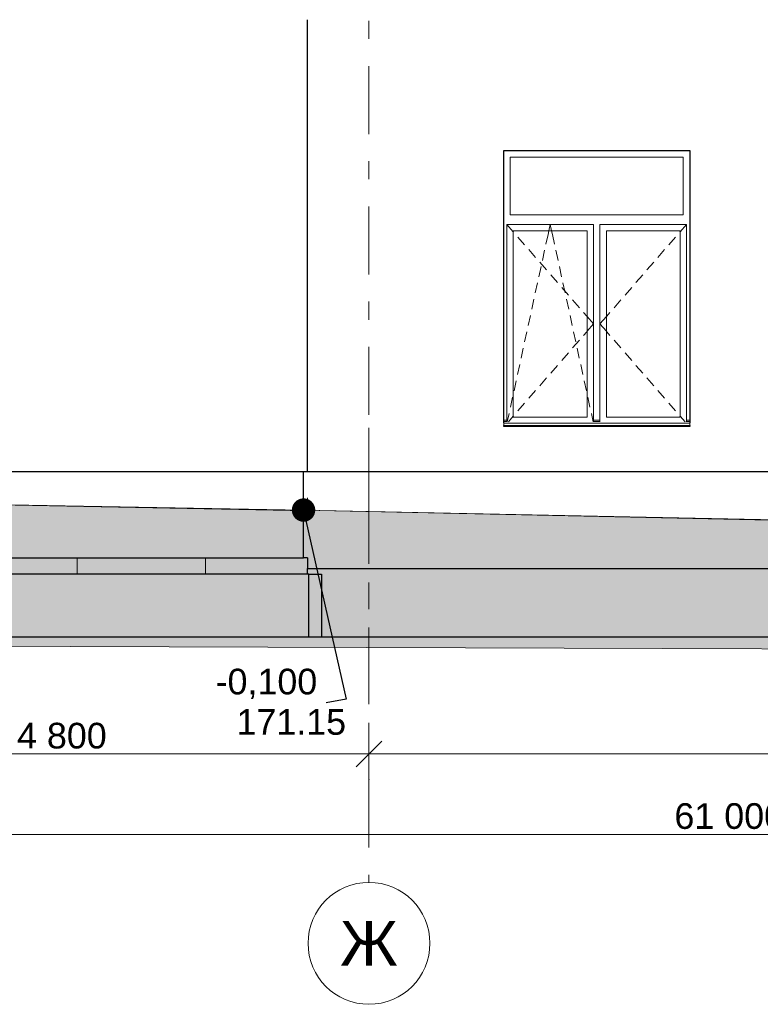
# Model space of a CAD drawing. Header units: millimetres. Extents: x -28034 to 133570, y -6180 to 17692.
# Tile 26 of 36: x 93493 to 99265, y -6180 to 1490. Entities that reach past the tile are written whole.
import ezdxf
from ezdxf.enums import TextEntityAlignment as Align

# ---------------------------------------------------------------- set-up
doc = ezdxf.new("R2010")
doc.units = ezdxf.units.MM
doc.header["$MEASUREMENT"] = 0
doc.set_wipeout_variables(frame=1)
doc.linetypes.add('Wipeout_Contour', pattern=[1000, 0, -1000])
doc.linetypes.add('Штрих-Штриховая', pattern=[1093.611073, 529.166651, -211.666656, 141.111112, -211.666656])
for name, color, linetype, lineweight in [('1 Молдинги_Ном._пера__120', 7, 'Continuous', 5), ('1_Цоколь_Ном._пера__21', 7, 'Continuous', 30), ('2D - Общий_Ном._пера__120', 7, 'Continuous', 5), ('2D - Общий_Ном._пера__2', 8, 'Continuous', 15), ('Конструктив - Стены Ненесущие_Ном._пера__21', 7, 'Continuous', 30), ('Конструктив - Стены Несущие_Ном._пера__21', 7, 'Continuous', 30), ('Окна Archicad_Ном._пера__120', 7, 'Continuous', 5), ('Окна Archicad_Ном._пера__21', 7, 'Continuous', 30), ('Размер - Общий_Ном._пера__1', 7, 'Continuous', 15), ('Размер - Отметка Уровня_Ном._пера__1', 7, 'Continuous', 15), ('Элемент Модели - Оси_Ном._пера__1', 7, 'Continuous', 15), ('Элемент Модели - Оси_Ном._пера__120', 7, 'Continuous', 5), ('Элемент Модели - Оси_Ном._пера__2', 8, 'Continuous', 15)]:
    doc.layers.add(name, color=color, linetype=linetype, lineweight=lineweight)
for name, color, linetype in [('1_Цоколь', 7, 'Continuous'), ('Конструктив - Перекрытия', 7, 'Continuous'), ('Конструктив - Стены Ненесущие', 7, 'Continuous'), ('Конструктив - Стены Несущие', 7, 'Continuous'), ('Окна Archicad', 7, 'Continuous'), ('Размер - Общий', 7, 'Continuous'), ('Элемент Модели - Оси', 7, 'Continuous')]:
    doc.layers.add(name, color=color, linetype=linetype)
doc.layers.add('Конструктив - Перекрытия_Ном._пера__89', color=7, linetype='Continuous', lineweight=20, true_color=0x71cebe)
doc.styles.add('СГЕНЕРИР_СТИЛЬ_1', font='arial.ttf')
doc.styles.add('СГЕНЕРИР_СТИЛЬ_2', font='arial.ttf')
doc.dimstyles.new('СГЕНЕРИР_СТИЛЬ__1', dxfattribs={"dimtxt": 200, "dimasz": 190, "dimexe": 0.18, "dimexo": 0.0625, "dimgap": 0, "dimtad": 1, "dimtih": 1, "dimtoh": 1, "dimdec": 0, "dimzin": 0, "dimdsep": 46, "dimtxsty": 'СГЕНЕРИР_СТИЛЬ_2', "dimblk": 'ARROWHEAD_6', "dimblk1": 'ARROWHEAD_6', "dimblk2": 'ARROWHEAD_6', "dimcen": 0.09, "dimclrd": 7, "dimclre": 7, "dimclrt": 7, "dimazin": 0, "dimtfac": 1, "dimtdec": 4, "dimtmove": 0, "dimatfit": 3, "dimfxl": 1, "dimtolj": 1, "dimtzin": 0, "dimarcsym": 0})
doc.dimstyles.new('СГЕНЕРИР_СТИЛЬ__3', dxfattribs={"dimtxt": 0.18, "dimasz": 364.8, "dimexe": 0.18, "dimexo": 0.0625, "dimgap": 0, "dimtad": 0, "dimtih": 1, "dimtoh": 1, "dimdec": 4, "dimzin": 0, "dimdsep": 46, "dimcen": 0.09, "dimadec": 0, "dimazin": 0, "dimtfac": 1, "dimtdec": 4, "dimtmove": 0, "dimatfit": 3, "dimldrblk": 'ARROWHEAD_11', "dimfxl": 1, "dimtolj": 1, "dimtzin": 0, "dimarcsym": 0})
doc.dimstyles.new('СГЕНЕРИР_СТИЛЬ__4', dxfattribs={"dimtxt": 200, "dimasz": 190, "dimexe": 0.18, "dimexo": 300, "dimgap": 0, "dimtad": 1, "dimtih": 1, "dimtoh": 1, "dimdec": 0, "dimzin": 0, "dimdsep": 46, "dimtxsty": 'СГЕНЕРИР_СТИЛЬ_2', "dimblk": 'ARROWHEAD_6', "dimblk1": 'ARROWHEAD_6', "dimblk2": 'ARROWHEAD_6', "dimcen": 0.09, "dimclrd": 7, "dimclre": 7, "dimclrt": 7, "dimazin": 0, "dimtfac": 1, "dimtdec": 4, "dimtmove": 0, "dimatfit": 3, "dimfxl": 1, "dimtolj": 1, "dimtzin": 0, "dimarcsym": 0})
pattern_1 = [(0, (104939.2, -2230.2), (0, 1000), []), (90, (104939.2, -2230.2), (-1000, 0), [])]

# ---------------------------------------------------------------- blocks, each defined once
blk = doc.blocks.new('Элемент Разреза_204_1', base_point=(104939.2, -2230.2))
at = {"layer": 'Окна Archicad_Ном._пера__120', "color": 7, "linetype": 'Continuous', "lineweight": 5}
for p, q in [((97314.9, 419.8), (97314.9, -30.2)), ((98664.9, 419.8), (97314.9, 419.8)), ((98664.9, -30.2), (98664.9, 419.8)), ((97314.9, -30.2), (98664.9, -30.2)), ((97289.9, -155.2), (97289.9, -105.2)), ((97289.9, -105.2), (97964.9, -105.2)), ((97289.9, -105.2), (97339.9, -162.6)), ((97616.5, -155.2), (97627.4, -105.2)), ((97638.3, -155.2), (97627.4, -105.2)), ((97964.9, -105.2), (97964.9, -155.2)), ((98014.9, -155.2), (98014.9, -105.2)), ((98014.9, -105.2), (98689.9, -105.2)), ((98689.9, -105.2), (98639.9, -162.6)), ((98689.9, -105.2), (98689.9, -155.2)), ((97289.9, -1605.2), (97289.9, -155.2)), ((97339.9, -155.2), (97339.9, -1605.2)), ((97914.9, -155.2), (97339.9, -155.2)), ((97339.9, -162.6), (97342.4, -165.5)), ((97375.3, -203.2), (97427.8, -263.6)), ((97594.1, -257.9), (97610.4, -183.4)), ((97610.4, -183.4), (97616.5, -155.2)), ((97644.4, -183.4), (97638.3, -155.2)), ((97660.7, -257.9), (97644.4, -183.4)), ((97914.9, -1605.2), (97914.9, -155.2)), ((97964.9, -155.2), (97964.9, -1605.2)), ((98014.9, -1605.2), (98014.9, -155.2)), ((98064.9, -155.2), (98064.9, -1605.2)), ((98639.9, -155.2), (98064.9, -155.2)), ((98604.5, -203.2), (98552, -263.6)), ((98639.9, -162.6), (98637.4, -165.5)), ((98639.9, -1605.2), (98639.9, -155.2)), ((98689.9, -155.2), (98689.9, -1605.2)), ((97460.7, -301.3), (97513.2, -361.6)), ((97566.5, -385), (97583.5, -306.8)), ((97688.3, -385), (97671.3, -306.8)), ((98519.1, -301.3), (98466.6, -361.6)), ((97538.8, -512), (97555.9, -433.8)), ((97546, -399.3), (97598.6, -459.6)), ((97716, -512), (97699, -433.8)), ((98433.8, -399.3), (98381.2, -459.6)), ((97631.4, -497.3), (97684, -557.7)), ((98348.4, -497.3), (98295.8, -557.7)), ((97511.2, -639), (97528.2, -560.8)), ((97716.8, -595.4), (97769.4, -655.7)), ((97743.6, -639), (97726.6, -560.8)), ((98263, -595.4), (98210.5, -655.7)), ((97483.5, -766), (97500.5, -687.9)), ((97771.3, -766), (97754.3, -687.9)), ((97802.2, -693.4), (97854.7, -753.7)), ((98177.6, -693.4), (98125.1, -753.7)), ((97455.9, -893.1), (97472.9, -814.9)), ((97799, -893.1), (97781.9, -814.9)), ((97887.6, -791.4), (97912.4, -819.9)), ((97912.4, -819.9), (97914.9, -822.8)), ((97914.9, -822.8), (97964.9, -880.2)), ((98064.9, -822.8), (98014.9, -880.2)), ((98067.4, -819.9), (98064.9, -822.8)), ((98092.2, -791.4), (98067.4, -819.9)), ((97914.9, -937.6), (97964.9, -880.2)), ((98064.9, -937.6), (98014.9, -880.2)), ((97428.2, -1020.1), (97445.2, -941.9)), ((97826.6, -1020.1), (97809.6, -941.9)), ((97887.6, -969), (97912.4, -940.5)), ((97912.4, -940.5), (97914.9, -937.6)), ((98067.4, -940.5), (98064.9, -937.6)), ((98092.2, -969), (98067.4, -940.5)), ((97400.5, -1147.1), (97417.6, -1068.9)), ((97802.2, -1067), (97854.7, -1006.7)), ((97854.3, -1147.1), (97837.3, -1068.9)), ((98177.6, -1067), (98125.1, -1006.7)), ((97716.8, -1165.1), (97769.4, -1104.7)), ((98263, -1165.1), (98210.5, -1104.7)), ((97372.9, -1274.1), (97389.9, -1196)), ((97631.4, -1263.1), (97684, -1202.8)), ((97881.9, -1274.1), (97864.9, -1196)), ((98348.4, -1263.1), (98295.8, -1202.8)), ((97546, -1361.1), (97598.6, -1300.8)), ((98433.8, -1361.1), (98381.2, -1300.8)), ((97345.2, -1401.2), (97362.2, -1323)), ((97909.6, -1401.2), (97892.6, -1323)), ((97317.6, -1528.2), (97334.6, -1450)), ((97460.7, -1459.1), (97513.2, -1398.8)), ((97937.2, -1528.2), (97920.2, -1450)), ((98519.1, -1459.1), (98466.6, -1398.8)), ((97375.3, -1557.2), (97427.8, -1496.8)), ((98604.5, -1557.2), (98552, -1496.8)), ((97289.9, -1641.7), (97289.9, -1605.2)), ((97292.8, -1641.7), (97306.9, -1577)), ((97301.7, -1641.7), (97339.9, -1597.8)), ((97339.9, -1597.8), (97342.4, -1594.9)), ((97339.9, -1605.2), (97914.9, -1605.2)), ((97962, -1641.7), (97947.9, -1577)), ((97964.9, -1605.2), (97964.9, -1641.7)), ((98014.9, -1641.7), (98014.9, -1605.2)), ((98064.9, -1605.2), (98639.9, -1605.2)), ((98639.9, -1597.8), (98637.4, -1594.9)), ((98678.2, -1641.7), (98639.9, -1597.8)), ((98689.9, -1605.2), (98689.9, -1641.7)), ((97289.9, -1630.2), (97264.9, -1630.2)), ((97289.9, -1640.2), (97264.9, -1640.2)), ((97264.9, -1650.2), (97264.9, -1652.1)), ((97264.9, -1652.1), (97264.9, -1672.1)), ((98714.9, -1652.1), (97264.9, -1652.1)), ((98714.9, -1672.1), (97264.9, -1672.1)), ((98014.9, -1630.2), (97964.9, -1630.2)), ((98014.9, -1640.2), (97964.9, -1640.2)), ((98714.9, -1630.2), (98689.9, -1630.2)), ((98714.9, -1640.2), (98689.9, -1640.2)), ((98714.9, -1650.2), (98714.9, -1652.1)), ((98714.9, -1652.1), (98714.9, -1672.1))]:
    blk.add_line(p, q, dxfattribs=at)
at = {"layer": 'Окна Archicad_Ном._пера__21', "color": 7, "linetype": 'Continuous', "lineweight": 30}
for p, q in [((97264.9, -1650.2), (97264.9, 469.8)), ((97264.9, 469.8), (98714.9, 469.8)), ((98714.9, 469.8), (98714.9, -1650.2)), ((97264.9, -1680.2), (97264.9, -1672.1)), ((98714.9, -1680.2), (97264.9, -1680.2)), ((98714.9, -1672.1), (98714.9, -1680.2))]:
    blk.add_line(p, q, dxfattribs=at)
blk = doc.blocks.new('Элемент Разреза_215_1', base_point=(104939.2, -2230.2))
at = {"layer": 'Конструктив - Стены Несущие_Ном._пера__21', "color": 7, "linetype": 'Continuous', "lineweight": 30}
for p, q in [((95744.9, -2830.2), (95844.9, -2830.2)), ((95844.9, -2830.2), (95844.9, -3317)), ((95844.9, -3317), (99814.9, -3317))]:
    blk.add_line(p, q, dxfattribs=at)
blk = doc.blocks.new('Элемент Разреза_220_1', base_point=(104939.2, -2230.2))
at = {"layer": 'Конструктив - Стены Несущие_Ном._пера__21', "color": 7, "linetype": 'Continuous', "lineweight": 30}
for p, q in [((95734.9, -2830.2), (91814.9, -2830.2)), ((91814.9, -3317), (95744.9, -3317))]:
    blk.add_line(p, q, dxfattribs=at)
blk = doc.blocks.new('Элемент Разреза_246_1', base_point=(104939.2, -2230.2))
at = {"layer": 'Конструктив - Стены Несущие_Ном._пера__21', "color": 7, "linetype": 'Continuous', "lineweight": 30}
for p, q in [((95734.9, -2030.2), (95734.9, 1489.8)), ((95734.9, -2830.2), (95734.9, -2786)), ((95744.9, -2830.2), (95734.9, -2830.2))]:
    blk.add_line(p, q, dxfattribs=at)
blk = doc.blocks.new('Элемент Разреза_289_1', base_point=(104939.2, -2230.2))
at = {"layer": '1_Цоколь_Ном._пера__21', "color": 7, "linetype": 'Continuous', "lineweight": 30}
for p, q in [((91845.9, -2030.2), (91851.4, -2030.2)), ((91991.1, -2030.2), (93244, -2030.2)), ((93284, -2030.2), (95704.9, -2030.2)), ((93314.9, -2701.6), (95704.9, -2701.6))]:
    blk.add_line(p, q, dxfattribs=at)
blk = doc.blocks.new('Элемент Разреза_441_1', base_point=(104939.2, -2230.2))
at = {"layer": 'Конструктив - Стены Ненесущие_Ном._пера__21', "color": 7, "linetype": 'Continuous', "lineweight": 30}
for q in [(95744.9, -2830.2), (95844.9, -3317)]:
    blk.add_line((95744.9, -3317), q, dxfattribs=at)
blk = doc.blocks.new('Элемент Разреза_449_1', base_point=(104939.2, -2230.2))
at = {"layer": '1_Цоколь_Ном._пера__21', "color": 7, "linetype": 'Continuous', "lineweight": 30}
for p, q in [((95704.9, -2030.2), (95734.9, -2030.2)), ((95704.9, -2701.6), (95704.9, -2030.2)), ((95734.9, -2701.6), (95704.9, -2701.6))]:
    blk.add_line(p, q, dxfattribs=at)
blk = doc.blocks.new('Элемент Разреза_471_1', base_point=(104939.2, -2230.2))
at = {"layer": '1_Цоколь_Ном._пера__21', "color": 7, "linetype": 'Continuous', "lineweight": 30}
for p, q in [((95734.9, -2030.2), (102960.2, -2030.2)), ((103070.2, -2030.2), (104488.9, -2030.2)), ((95734.9, -2701.6), (95734.9, -2786)), ((95734.9, -2786), (104518.9, -2786))]:
    blk.add_line(p, q, dxfattribs=at)
blk = doc.blocks.new('Элемент Разреза_509_1', base_point=(104939.2, -2230.2))
at = {"layer": 'Конструктив - Перекрытия_Ном._пера__89', "linetype": 'Continuous', "lineweight": 20, "true_color": 0x71cebe}
h = blk.add_hatch(dxfattribs=at)
h.set_pattern_fill('СЕТКА_100X100_0001', color=123, style=0, pattern_type=2)
h.set_pattern_definition(pattern_1)
h.paths.add_polyline_path([(91814.9, -2830.2), (95734.9, -2830.2), (95734.9, -2701.6), (93314.9, -2701.6), (93314.9, -2760.2), (91845.9, -2760.2), (91845.9, -2786), (91815.9, -2786), (91815.9, -2760.2), (91814.9, -2760.2)])
h = blk.add_hatch(dxfattribs=at)
h.set_pattern_fill('СЕТКА_100X100_0001', color=123, style=0, pattern_type=2)
h.set_pattern_definition(pattern_1)
h.paths.add_polyline_path([(91814.9, -2830.2), (95734.9, -2830.2), (95734.9, -2701.6), (93314.9, -2701.6), (93314.9, -2760.2), (91845.9, -2760.2), (91845.9, -2786), (91815.9, -2786), (91815.9, -2760.2), (91814.9, -2760.2)])
blk = doc.blocks.new('Стандартный Маркер Сетки[31]_1', base_point=(96214.9, -1419.2))
at = {"layer": 'Элемент Модели - Оси_Ном._пера__120', "color": 7, "linetype": 'Штрих-Штриховая', "lineweight": 5}
for p, q in [((96214.9, -2219.2), (96214.9, -1419.2)), ((96214.9, -2219.2), (96214.9, -4430.2)), ((96214.9, -4430.2), (96214.9, -5230.2))]:
    blk.add_line(p, q, dxfattribs=at)
at = {"layer": 'Элемент Модели - Оси_Ном._пера__120', "color": 7, "linetype": 'Continuous', "lineweight": 5}
blk.add_circle((96214.9, -5705.2), 475, dxfattribs=at)
at = {"layer": 'Элемент Модели - Оси_Ном._пера__120', "color": 7, "linetype": 'Штрих-Штриховая', "lineweight": 5}
blk.add_point((96214.9, -4430.2), dxfattribs=at)
blk.add_point((96214.9, -4430.2), dxfattribs=at)
at = {"layer": 'Элемент Модели - Оси_Ном._пера__1', "color": 7, "lineweight": 15, "style": 'СГЕНЕРИР_СТИЛЬ_1'}
blk.add_attdef('AC_MarkerText_1', text='', height=350, rotation=360, dxfattribs=at).set_placement((96214.9, -5530.2), align=Align.TOP_CENTER)
blk = doc.blocks.new('Стандартный Маркер Сетки[32]_1', base_point=(96214.9, -1419.2))
at = {"layer": 'Элемент Модели - Оси_Ном._пера__120', "color": 7, "linetype": 'Штрих-Штриховая', "lineweight": 5}
for p, q in [((96214.9, -2219.2), (96214.9, -1419.2)), ((96214.9, -2219.2), (96214.9, -4430.2)), ((96214.9, -4430.2), (96214.9, -5230.2))]:
    blk.add_line(p, q, dxfattribs=at)
at = {"layer": 'Элемент Модели - Оси_Ном._пера__120', "color": 7, "linetype": 'Continuous', "lineweight": 5}
blk.add_circle((96214.9, -5705.2), 475, dxfattribs=at)
at = {"layer": 'Элемент Модели - Оси_Ном._пера__120', "color": 7, "linetype": 'Штрих-Штриховая', "lineweight": 5}
blk.add_point((96214.9, -4430.2), dxfattribs=at)
blk.add_point((96214.9, -4430.2), dxfattribs=at)
at = {"layer": 'Элемент Модели - Оси_Ном._пера__1', "color": 7, "lineweight": 15, "style": 'СГЕНЕРИР_СТИЛЬ_1'}
blk.add_attdef('AC_MarkerText_1', text='', height=350, rotation=360, dxfattribs=at).set_placement((96214.9, -5530.2), align=Align.TOP_CENTER)
blk = doc.blocks.new('Стандартный Маркер Сетки[33]_1', base_point=(96214.9, 11770.8))
at = {"layer": 'Элемент Модели - Оси_Ном._пера__120', "color": 7, "linetype": 'Штрих-Штриховая', "lineweight": 5}
for p, q in [((96214.9, 10970.8), (96214.9, -4430.2)), ((96214.9, -4430.2), (96214.9, -5230.2))]:
    blk.add_line(p, q, dxfattribs=at)
at = {"layer": 'Элемент Модели - Оси_Ном._пера__120', "color": 7, "linetype": 'Continuous', "lineweight": 5}
blk.add_circle((96214.9, -5705.2), 475, dxfattribs=at)
at = {"layer": 'Элемент Модели - Оси_Ном._пера__120', "color": 7, "linetype": 'Штрих-Штриховая', "lineweight": 5}
blk.add_point((96214.9, -4430.2), dxfattribs=at)
blk.add_point((96214.9, -4430.2), dxfattribs=at)
at = {"layer": 'Элемент Модели - Оси_Ном._пера__2', "color": 8, "lineweight": 15, "style": 'СГЕНЕРИР_СТИЛЬ_1'}
blk.add_attdef('AC_MarkerText_1', text='', height=350, rotation=360, dxfattribs=at).set_placement((96214.9, -5530.2), align=Align.TOP_CENTER)
blk = doc.blocks.new('*D606', base_point=(104939.2, -2230.2))
at = {"layer": 'Размер - Общий_Ном._пера__1', "color": 7, "linetype": 'Continuous', "lineweight": 15, "transparency": 16777216}
for p, q in [((129514.9, -5044), (129514.9, -4407)), ((68514.9, -5044), (68514.9, -4669)), ((68614.9, -4756.5), (68414.9, -4956.5)), ((129414.9, -4956.5), (129614.9, -4756.5)), ((68364.9, -4856.5), (68514.9, -4856.5)), ((68514.9, -4856.5), (129514.9, -4856.5)), ((129514.9, -4856.5), (129664.9, -4856.5))]:
    blk.add_line(p, q, dxfattribs=at)
at = {"layer": 'Размер - Общий_Ном._пера__1', "color": 7, "lineweight": 15, "transparency": 16777216, "insert": (98595.4, -4816.5), "char_height": 200, "attachment_point": 7, "style": 'СГЕНЕРИР_СТИЛЬ_2'}
blk.add_mtext('\\A1;61\\~000', dxfattribs=at)
blk = doc.blocks.new('ARROWHEAD_6')
at = {"color": 0, "linetype": 'Continuous', "lineweight": 0}
for p, q in [((-0.5, -0.5), (0.5, 0.5)), ((0, 0), (-1, 0))]:
    blk.add_line(p, q, dxfattribs=at)
blk = doc.blocks.new('*D608', base_point=(104939.2, -2230.2))
at = {"layer": 'Размер - Общий_Ном._пера__1', "color": 7, "linetype": 'Continuous', "lineweight": 15, "transparency": 16777216}
for p, q in [((91414.9, -4417.7), (91414.9, -4042.7)), ((96214.9, -4417.7), (96214.9, -4042.7)), ((91514.9, -4130.2), (91314.9, -4330.2)), ((96314.9, -4130.2), (96114.9, -4330.2)), ((91414.9, -4230.2), (96214.9, -4230.2))]:
    blk.add_line(p, q, dxfattribs=at)
at = {"layer": 'Размер - Общий_Ном._пера__1', "color": 7, "lineweight": 15, "transparency": 16777216, "insert": (93471.7, -4190.2), "char_height": 200, "attachment_point": 7, "style": 'СГЕНЕРИР_СТИЛЬ_2'}
blk.add_mtext('\\A1;4\\~800', dxfattribs=at)
blk = doc.blocks.new('*D609', base_point=(104939.2, -2230.2))
at = {"layer": 'Размер - Общий_Ном._пера__1', "color": 7, "linetype": 'Continuous', "lineweight": 15, "transparency": 16777216}
for p, q in [((96214.9, -4417.7), (96214.9, -4042.7)), ((129514.9, -4417.7), (129514.9, -4042.7)), ((96314.9, -4130.2), (96114.9, -4330.2)), ((129414.9, -4330.2), (129614.9, -4130.2)), ((96214.9, -4230.2), (129514.9, -4230.2)), ((129514.9, -4230.2), (129664.9, -4230.2))]:
    blk.add_line(p, q, dxfattribs=at)
at = {"layer": 'Размер - Общий_Ном._пера__1', "color": 7, "lineweight": 15, "transparency": 16777216, "insert": (112445.4, -4190.2), "char_height": 200, "attachment_point": 7, "style": 'СГЕНЕРИР_СТИЛЬ_2'}
blk.add_mtext('\\A1;33\\~300', dxfattribs=at)
blk = doc.blocks.new('ARROWHEAD_11')
at = {"color": 0, "linetype": 'Continuous', "lineweight": 0}
blk.add_line((0, 0), (-1, 0), dxfattribs=at)
at = {"color": 0, "linetype": 'Continuous', "lineweight": 0, "const_width": 0.25, "flags": 128}
blk.add_lwpolyline([(-0.125, 0, 1), (0.125, 0, 1)], format="xyb", close=True, dxfattribs=at)

msp = doc.modelspace()

# ---------------------------------------------------------------- hatches: boundary and pattern name
at = {"layer": '2D - Общий_Ном._пера__2', "linetype": 'Continuous', "lineweight": 15}
h = msp.add_hatch(dxfattribs=at)
h.set_pattern_fill('ГРУНТ_02_0001', color=8, style=0, pattern_type=2)
h.set_pattern_definition([(45, (104939.2, -2230.2), (-275.7716, 275.7716), []), (45, (104847.3, -2138.3), (-551.543, 551.543), []), (45, (104755.34, -2046.36), (-551.543, 551.543), []), (135, (104663.42, -1954.43), (91.92388, 91.92388), [390, -390])])
h.paths.add_polyline_path([(91845.9, -2656), (68083.9, -2619.9), (65401.7, -2619.9), (65401.7, -3296.8), (133146.8, -3526.1), (133155.2, -2630.2), (130764.9, -2630.2), (130764.9, -2730.2), (108767.9, -2530.2), (105532.4, -2540.2), (95704.9, -2330.2), (91845.9, -2260.2)])

# ---------------------------------------------------------------- linework, layer by layer
at = {"layer": '1 Молдинги_Ном._пера__120', "color": 7, "linetype": 'Continuous', "lineweight": 5}
for points in [[(133155.2, -2630.2), (130764.9, -2630.2), (130764.9, -2730.2), (108767.9, -2530.2), (105501.9, -2530.2), (95704.9, -2330.2), (91845.9, -2260.2), (91845.9, -2656), (68083.9, -2619.9), (65401.7, -2619.9)], [(95734.9, -2236), (95734.9, -2336), (91845.9, -2260.2)]]:
    msp.add_lwpolyline(points, dxfattribs=at)
at = {"layer": '2D - Общий_Ном._пера__120', "color": 7, "linetype": 'Continuous', "lineweight": 5, "flags": 128}
msp.add_lwpolyline([(91845.9, -2656), (68083.9, -2619.9), (65401.7, -2619.9), (65401.7, -3296.8), (133146.8, -3526.1), (133155.2, -2630.2), (130764.9, -2630.2), (130764.9, -2730.2), (108767.9, -2530.2), (105532.4, -2540.2), (95704.9, -2330.2), (91845.9, -2260.2)], close=True, dxfattribs=at)

# ---------------------------------------------------------------- block references
at = {"layer": '1_Цоколь', "lineweight": 0}
for name in ['Элемент Разреза_289_1', 'Элемент Разреза_449_1', 'Элемент Разреза_471_1']:
    msp.add_blockref(name, (104939.2, -2230.2), dxfattribs=at)
at = {"layer": 'Конструктив - Перекрытия', "lineweight": 0}
msp.add_blockref('Элемент Разреза_509_1', (104939.2, -2230.2), dxfattribs=at)
at = {"layer": 'Конструктив - Стены Ненесущие', "lineweight": 0}
msp.add_blockref('Элемент Разреза_441_1', (104939.2, -2230.2), dxfattribs=at)
at = {"layer": 'Конструктив - Стены Несущие', "lineweight": 0}
for name in ['Элемент Разреза_246_1', 'Элемент Разреза_220_1', 'Элемент Разреза_215_1']:
    msp.add_blockref(name, (104939.2, -2230.2), dxfattribs=at)
at = {"layer": 'Окна Archicad', "lineweight": 0}
msp.add_blockref('Элемент Разреза_204_1', (104939.2, -2230.2), dxfattribs=at)
at = {"layer": 'Элемент Модели - Оси', "color": 7, "linetype": 'Continuous', "lineweight": 5}
for name, p in [('Стандартный Маркер Сетки[33]_1', (96214.9, 11770.8)), ('Стандартный Маркер Сетки[31]_1', (96214.9, -1419.2)), ('Стандартный Маркер Сетки[32]_1', (96214.9, -1419.2))]:
    msp.add_blockref(name, p, dxfattribs=at).add_auto_attribs({'AC_MarkerText_1': 'Ж'})

# ---------------------------------------------------------------- texts
at = {"layer": 'Размер - Отметка Уровня_Ном._пера__1', "color": 7, "linetype": 'Continuous', "lineweight": 15, "insert": (96036.5, -4083.4), "char_height": 200, "attachment_point": 9, "style": 'СГЕНЕРИР_СТИЛЬ_1'}
msp.add_mtext('\\A1;171.15', dxfattribs=at)

# ---------------------------------------------------------------- dimensions: what is measured, and where the dimension line sits
at = {"layer": 'Размер - Общий', "color": 7, "linetype": 'Continuous', "lineweight": 15}
for base, p1, p2, dimstyle, picture, middle in [((96214.9, -4230.2), (91414.9, -4230.2), (96214.9, -4230.2), 'СГЕНЕРИР_СТИЛЬ__1', '*D608', (93814.8, -4090.2)), ((129514.9, -4230.2), (96214.9, -4230.2), (129514.9, -4230.2), 'СГЕНЕРИР_СТИЛЬ__1', '*D609', (112864.6, -4090.2)), ((129514.9, -4856.5), (68514.9, -4430.2), (129514.9, -4107), 'СГЕНЕРИР_СТИЛЬ__4', '*D606', (99014.6, -4716.5))]:
    dim = msp.add_linear_dim(base=base, p1=p1, p2=p2, dimstyle=dimstyle, dxfattribs=at)
    dim.commit()
    dim.dimension.update_dxf_attribs({"geometry": picture, "text_midpoint": middle, "dimtype": 160})

# ---------------------------------------------------------------- next in the draw order: wipeouts: each hides what was drawn before it
at = {"color": 7, "linetype": 'Wipeout_Contour', "lineweight": 15, "ltscale": 381945.904312}
msp.add_wipeout([(94950.4, -3518.6), (95880.7, -3518.6), (95880.7, -3832.9), (94950.4, -3832.9)], dxfattribs=at).dxf.layer = 'Размер - Отметка Уровня_Ном._пера__1'

# ---------------------------------------------------------------- next in the draw order: texts
at = {"layer": 'Размер - Отметка Уровня_Ном._пера__1', "color": 7, "linetype": 'Continuous', "lineweight": 15, "insert": (95415.6, -3803.2), "char_height": 200, "attachment_point": 8, "style": 'СГЕНЕРИР_СТИЛЬ_1'}
msp.add_mtext('\\A1;-0,100', dxfattribs=at)

# ---------------------------------------------------------------- next in the draw order: leaders
at = {"layer": 'Размер - Отметка Уровня_Ном._пера__1', "color": 7, "linetype": 'Continuous', "lineweight": 15, "annotation_type": 0, "has_hookline": 1, "hookline_direction": 1, "text_width": 770}
msp.add_leader([(95704.9, -2330.2), (96036.4, -3803.2), (95880.7, -3832.9)], dimstyle='СГЕНЕРИР_СТИЛЬ__3', dxfattribs=at)

doc.saveas('drawing.dxf')
